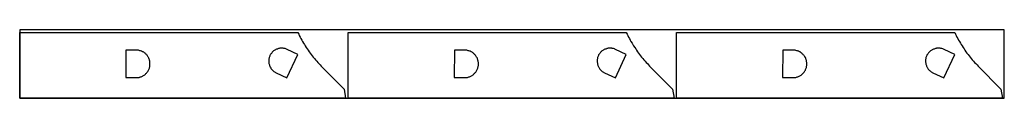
# Model space of a CAD drawing. Header units: metres. Extents: x 0 to 1200, y 0 to 83.
import ezdxf

# ---------------------------------------------------------------- set-up
doc = ezdxf.new("R2010")
doc.units = ezdxf.units.M
for name, color, linetype in [('HOLES', 1, 'Continuous'), ('MATERIAL', 8, 'Continuous'), ('PART', 3, 'Continuous')]:
    doc.layers.add(name, color=color, linetype=linetype)

msp = doc.modelspace()

# ---------------------------------------------------------------- linework, layer by layer
at = {"layer": 'HOLES'}
for points in [[(325.75, 24.75), (339, 53.25), (326, 59.25), (325.25, 59.75), (324.5, 60), (323.5, 60.25), (322.75, 60.5), (322, 60.5), (321.25, 60.75), (320.25, 60.75), (319.5, 60.75), (318.75, 60.75), (318, 60.75), (317, 60.75), (316.25, 60.5), (315.5, 60.25), (314.75, 60), (314, 59.75), (313, 59.5), (312.25, 59.25), (311.75, 58.75), (311, 58.5), (310.25, 58), (309.5, 57.5), (309, 57), (308.25, 56.5), (307.75, 55.75), (307.25, 55.25), (306.75, 54.5), (306.25, 53.75), (305.75, 53.25), (305.25, 52.5), (305, 51.75), (304.75, 51), (304.25, 50.25), (304, 49.5), (304, 48.5), (303.75, 47.75), (303.5, 47), (303.5, 46.25), (303.5, 45.25), (303.5, 44.5), (303.5, 43.75), (303.75, 42.75), (303.75, 42), (304, 41.25), (304.25, 40.5), (304.5, 39.75), (304.75, 39), (305, 38.25), (305.5, 37.5), (306, 36.75), (306.25, 36), (306.75, 35.25), (307.25, 34.75), (308, 34), (308.5, 33.5), (309, 33), (309.75, 32.5), (310.5, 32), (311.25, 31.5), (311.75, 31.25), (312.5, 30.75), (325.75, 24.75)], [(726, 24.75), (739.25, 53.25), (726.25, 59.25), (725.5, 59.75), (724.75, 60), (723.75, 60.25), (723, 60.5), (722.25, 60.5), (721.5, 60.75), (720.5, 60.75), (719.75, 60.75), (719, 60.75), (718.25, 60.75), (717.25, 60.75), (716.5, 60.5), (715.75, 60.25), (715, 60), (714.25, 59.75), (713.25, 59.5), (712.5, 59.25), (712, 58.75), (711.25, 58.5), (710.5, 58), (709.75, 57.5), (709.25, 57), (708.5, 56.5), (708, 55.75), (707.5, 55.25), (707, 54.5), (706.5, 53.75), (706, 53.25), (705.5, 52.5), (705.25, 51.75), (705, 51), (704.5, 50.25), (704.25, 49.5), (704.25, 48.5), (704, 47.75), (703.75, 47), (703.75, 46.25), (703.75, 45.25), (703.75, 44.5), (703.75, 43.75), (704, 42.75), (704, 42), (704.25, 41.25), (704.5, 40.5), (704.75, 39.75), (705, 39), (705.25, 38.25), (705.75, 37.5), (706.25, 36.75), (706.5, 36), (707, 35.25), (707.5, 34.75), (708.25, 34), (708.75, 33.5), (709.25, 33), (710, 32.5), (710.75, 32), (711.5, 31.5), (712, 31.25), (712.75, 30.75), (726, 24.75)], [(1126.25, 24.75), (1139.5, 53.25), (1126.5, 59.25), (1125.75, 59.75), (1125, 60), (1124, 60.25), (1123.25, 60.5), (1122.5, 60.5), (1121.75, 60.75), (1120.75, 60.75), (1120, 60.75), (1119.25, 60.75), (1118.5, 60.75), (1117.5, 60.75), (1116.75, 60.5), (1116, 60.25), (1115.25, 60), (1114.5, 59.75), (1113.5, 59.5), (1112.75, 59.25), (1112.25, 58.75), (1111.5, 58.5), (1110.75, 58), (1110, 57.5), (1109.5, 57), (1108.75, 56.5), (1108.25, 55.75), (1107.75, 55.25), (1107.25, 54.5), (1106.75, 53.75), (1106.25, 53.25), (1105.75, 52.5), (1105.5, 51.75), (1105.25, 51), (1104.75, 50.25), (1104.5, 49.5), (1104.5, 48.5), (1104.25, 47.75), (1104, 47), (1104, 46.25), (1104, 45.25), (1104, 44.5), (1104, 43.75), (1104.25, 42.75), (1104.25, 42), (1104.5, 41.25), (1104.75, 40.5), (1105, 39.75), (1105.25, 39), (1105.5, 38.25), (1106, 37.5), (1106.5, 36.75), (1106.75, 36), (1107.25, 35.25), (1107.75, 34.75), (1108.5, 34), (1109, 33.5), (1109.5, 33), (1110.25, 32.5), (1111, 32), (1111.75, 31.5), (1112.25, 31.25), (1113, 30.75), (1126.25, 24.75)], [(129.5, 58.5), (129.25, 25), (142, 25), (142.75, 25), (143.75, 25), (144.5, 25), (145.5, 25.25), (146.25, 25.5), (147, 25.75), (148, 26), (148.75, 26.25), (149.5, 26.75), (150.25, 27), (151, 27.5), (151.75, 28), (152.5, 28.5), (153.25, 29.25), (153.75, 29.75), (154.5, 30.5), (155, 31), (155.5, 31.75), (156, 32.5), (156.5, 33.25), (157, 34), (157.25, 34.75), (157.75, 35.5), (158, 36.5), (158.25, 37.25), (158.5, 38), (158.5, 39), (158.75, 39.75), (158.75, 40.75), (158.75, 41.5), (158.75, 41.75), (158.75, 42.5), (158.75, 43.25), (158.5, 44.25), (158.5, 45), (158.25, 46), (158, 46.75), (157.75, 47.5), (157.5, 48.5), (157, 49.25), (156.5, 50), (156.25, 50.75), (155.75, 51.5), (155.25, 52.25), (154.5, 52.75), (154, 53.5), (153.25, 54), (152.75, 54.75), (152, 55.25), (151.25, 55.75), (150.5, 56.25), (149.75, 56.5), (149, 57), (148.25, 57.25), (147.25, 57.5), (146.5, 57.75), (145.5, 58), (144.75, 58.25), (144, 58.25), (143, 58.5), (142.25, 58.5), (129.5, 58.5)], [(529.75, 58.5), (529.5, 25), (542.25, 25), (543, 25), (544, 25), (544.75, 25), (545.75, 25.25), (546.5, 25.5), (547.25, 25.75), (548.25, 26), (549, 26.25), (549.75, 26.75), (550.5, 27), (551.25, 27.5), (552, 28), (552.75, 28.5), (553.5, 29.25), (554, 29.75), (554.75, 30.5), (555.25, 31), (555.75, 31.75), (556.25, 32.5), (556.75, 33.25), (557.25, 34), (557.5, 34.75), (558, 35.5), (558.25, 36.5), (558.5, 37.25), (558.75, 38), (558.75, 39), (559, 39.75), (559, 40.75), (559, 41.5), (559, 41.75), (559, 42.5), (559, 43.25), (558.75, 44.25), (558.75, 45), (558.5, 46), (558.25, 46.75), (558, 47.5), (557.75, 48.5), (557.25, 49.25), (556.75, 50), (556.5, 50.75), (556, 51.5), (555.5, 52.25), (554.75, 52.75), (554.25, 53.5), (553.5, 54), (553, 54.75), (552.25, 55.25), (551.5, 55.75), (550.75, 56.25), (550, 56.5), (549.25, 57), (548.5, 57.25), (547.5, 57.5), (546.75, 57.75), (545.75, 58), (545, 58.25), (544.25, 58.25), (543.25, 58.5), (542.5, 58.5), (529.75, 58.5)], [(930, 58.5), (929.75, 25), (942.5, 25), (943.25, 25), (944.25, 25), (945, 25), (946, 25.25), (946.75, 25.5), (947.5, 25.75), (948.5, 26), (949.25, 26.25), (950, 26.75), (950.75, 27), (951.5, 27.5), (952.25, 28), (953, 28.5), (953.75, 29.25), (954.25, 29.75), (955, 30.5), (955.5, 31), (956, 31.75), (956.5, 32.5), (957, 33.25), (957.5, 34), (957.75, 34.75), (958.25, 35.5), (958.5, 36.5), (958.75, 37.25), (959, 38), (959, 39), (959.25, 39.75), (959.25, 40.75), (959.25, 41.5), (959.25, 41.75), (959.25, 42.5), (959.25, 43.25), (959, 44.25), (959, 45), (958.75, 46), (958.5, 46.75), (958.25, 47.5), (958, 48.5), (957.5, 49.25), (957, 50), (956.75, 50.75), (956.25, 51.5), (955.75, 52.25), (955, 52.75), (954.5, 53.5), (953.75, 54), (953.25, 54.75), (952.5, 55.25), (951.75, 55.75), (951, 56.25), (950.25, 56.5), (949.5, 57), (948.75, 57.25), (947.75, 57.5), (947, 57.75), (946, 58), (945.25, 58.25), (944.5, 58.25), (943.5, 58.5), (942.75, 58.5), (930, 58.5)]]:
    msp.add_lwpolyline(points, close=True, dxfattribs=at)
at = {"layer": 'MATERIAL'}
msp.add_lwpolyline([(0, 0), (1200, 0), (1200, 83), (0, 83)], close=True, dxfattribs=at)
at = {"layer": 'PART'}
for points in [[(397.25, 0), (0, 0), (0, 80), (339, 80), (340, 78), (340.75, 76.25), (341.75, 74.25), (342.75, 72.5), (343.75, 70.5), (344.75, 68.75), (346, 67), (347, 65.25), (348, 63.5), (349.25, 61.75), (350.5, 60), (351.5, 58.25), (352.75, 56.5), (354, 54.75), (355.25, 53.25), (356.5, 51.5), (357.75, 49.75), (359.25, 48.25), (360.5, 46.75), (362, 45), (363.25, 43.5), (364.75, 42), (366.25, 40.5), (367.5, 39), (395.25, 10.75), (397.25, 0)], [(797.5, 0), (400.25, 0), (400.25, 80), (739.25, 80), (740.25, 78), (741, 76.25), (742, 74.25), (743, 72.5), (744, 70.5), (745, 68.75), (746.25, 67), (747.25, 65.25), (748.25, 63.5), (749.5, 61.75), (750.75, 60), (751.75, 58.25), (753, 56.5), (754.25, 54.75), (755.5, 53.25), (756.75, 51.5), (758, 49.75), (759.5, 48.25), (760.75, 46.75), (762.25, 45), (763.5, 43.5), (765, 42), (766.5, 40.5), (767.75, 39), (795.5, 10.75), (797.5, 0)], [(1197.75, 0), (800.5, 0), (800.5, 80), (1139.5, 80), (1140.5, 78), (1141.25, 76.25), (1142.25, 74.25), (1143.25, 72.5), (1144.25, 70.5), (1145.25, 68.75), (1146.5, 67), (1147.5, 65.25), (1148.5, 63.5), (1149.75, 61.75), (1151, 60), (1152, 58.25), (1153.25, 56.5), (1154.5, 54.75), (1155.75, 53.25), (1157, 51.5), (1158.25, 49.75), (1159.75, 48.25), (1161, 46.75), (1162.5, 45), (1163.75, 43.5), (1165.25, 42), (1166.75, 40.5), (1168, 39), (1195.75, 10.75), (1197.75, 0)]]:
    msp.add_lwpolyline(points, close=True, dxfattribs=at)

doc.saveas('drawing.dxf')
